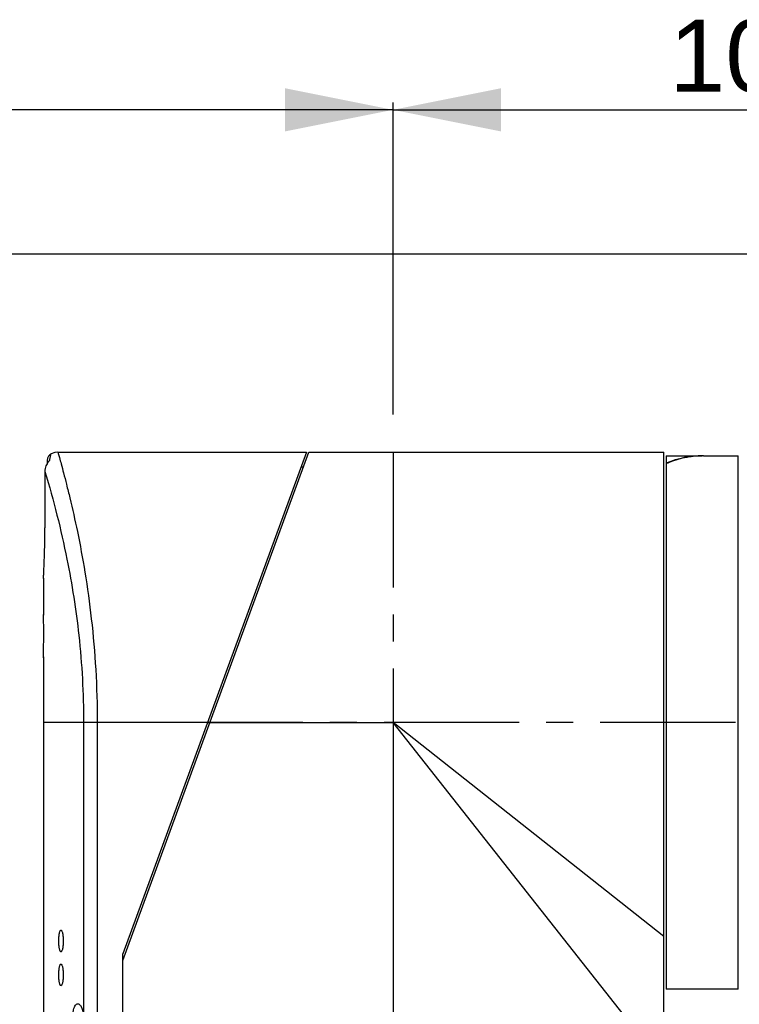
# Model space of a CAD drawing. Header units: millimetres. Extents: x 12 to 2508, y 25 to 1770.
# Tile 26 of 53: x 1538 to 1638, y 1223 to 1359. Entities that reach past the tile are written whole.
import ezdxf

# ---------------------------------------------------------------- set-up
doc = ezdxf.new("R2010")
doc.units = ezdxf.units.MM
doc.linetypes.add('CENTER', pattern=[0.6, 0.375, -0.075, 0.075, -0.075])
for name, color, linetype in [('ARM1_ABL4', 7, 'Continuous'), ('ARM1_PIPE_PBL5', 7, 'Continuous'), ('COVER_S_PBL20', 7, 'Continuous'), ('FLANGE_E_PBL3', 7, 'Continuous'), ('HOLDER_S_PBL36', 7, 'Continuous'), ('MODULE_S_ABL2', 7, 'Continuous'), ('new_view_6_VBL0', 7, 'Continuous'), ('RING_S_PBL42', 7, 'Continuous')]:
    doc.layers.add(name, color=color, linetype=linetype)
doc.styles.get("Standard").update_dxf_attribs({"font": 'arial.ttf'})
doc.dimstyles.new('DIMSTYLE_4', dxfattribs={"dimtxt": 10, "dimasz": 15, "dimexe": 1, "dimexo": 0.5, "dimgap": 2.5, "dimtad": 1, "dimdsep": 46, "dimtxsty": 'Standard', "dimblk": '_FILLED', "dimblk1": '_FILLED', "dimblk2": '_FILLED', "dimcen": 0.09, "dimclrt": 134, "dimazin": 2, "dimtp": 0.3, "dimtm": 0.3, "dimtfac": 1, "dimtofl": 0, "dimtmove": 0, "dimatfit": 3, "dimldrblk": '_FILLED', "dimfxl": 1, "dimtolj": 1, "dimarcsym": 0})
doc.dimstyles.new('DIMSTYLE_5', dxfattribs={"dimtxt": 10, "dimasz": 15, "dimexe": 1, "dimexo": 0.5, "dimgap": 2.5, "dimtad": 1, "dimdsep": 46, "dimtxsty": 'Standard', "dimblk": '_FILLED', "dimblk1": '_FILLED', "dimblk2": '_FILLED', "dimcen": 0.09, "dimclrt": 134, "dimazin": 2, "dimtp": 0.5, "dimtm": 0.5, "dimtfac": 1, "dimtofl": 0, "dimtmove": 0, "dimatfit": 3, "dimldrblk": '_FILLED', "dimfxl": 1, "dimtolj": 1, "dimarcsym": 0})
doc.dimstyles.new('DIMSTYLE_6', dxfattribs={"dimtxt": 10, "dimasz": 15, "dimexe": 1, "dimexo": 0.5, "dimgap": 2.5, "dimtad": 1, "dimdec": 0, "dimdsep": 46, "dimtxsty": 'Standard', "dimblk": '_FILLED', "dimblk1": '_FILLED', "dimblk2": '_FILLED', "dimcen": 0.09, "dimclrt": 134, "dimazin": 2, "dimtp": 0.8, "dimtm": 0.8, "dimtfac": 1, "dimtdec": 0, "dimtofl": 0, "dimtmove": 0, "dimatfit": 3, "dimldrblk": '_FILLED', "dimfxl": 1, "dimtolj": 1, "dimarcsym": 0})

# ---------------------------------------------------------------- blocks, each defined once
blk = doc.blocks.new('COVER_S_PBL20', base_point=(442.11, 1712.34))
at = {"layer": 'COVER_S_PBL20', "color": 7}
for p, q in [((425.86, 1754.59), (460.36, 1754.59)), ((460.36, 1754.6), (434.86, 1684.99)), ((424.36, 1753.46), (424.36, 1752.97)), ((424.06, 1751.92), (424.06, 1744.09)), ((423.86, 1737.13), (423.86, 1737.09)), ((423.86, 1737.09), (423.86, 1732.09)), ((423.86, 1732.09), (423.86, 1731.99)), ((423.86, 1726.19), (423.86, 1726.09)), ((423.86, 1726.19), (423.86, 1726.09)), ((423.86, 1726.09), (423.86, 1672.09)), ((434.86, 1673.59), (434.86, 1684.99)), ((428.63, 1672.09), (428.56, 1672.1)), ((425.86, 1670.09), (434.86, 1670.09))]:
    blk.add_line(p, q, dxfattribs=at)
at = {"layer": 'COVER_S_PBL20', "color": 2}
for p, q in [((429.42, 1717.09), (429.42, 1676.59)), ((446.62, 1717.09), (429.42, 1717.09)), ((431.32, 1717.09), (431.32, 1675.09)), ((434.86, 1675.09), (429.59, 1675.09)), ((423.86, 1672.09), (428.5, 1672.09))]:
    blk.add_line(p, q, dxfattribs=at)
at = {"layer": 'COVER_S_PBL20', "color": 7}
for points in [[(424.86, 1754.32), (424.75, 1754.25), (424.54, 1754.03), (424.4, 1753.76), (424.36, 1753.46)], [(425.86, 1754.59), (425.45, 1754.55), (424.91, 1754.35), (424.86, 1754.32)]]:
    blk.add_lwpolyline(points, dxfattribs=at)
for centre, radius, start, end in [((426.05, 1751.96), 1.98, 134.2954, 137.9221), ((303.86, 1729.09), 120.04, 0.0002, 1.4323), ((425.86, 1672.09), 2, 180, 270)]:
    blk.add_arc(centre, radius, start, end, dxfattribs=at)
at = {"layer": 'COVER_S_PBL20', "color": 2}
for centre, radius, start, end in [((430.55, 1672.09), 2.06, 180.0001, 180.4701), ((428.5, 1672.34), 0.248, 270.0762, 275.0625)]:
    blk.add_arc(centre, radius, start, end, dxfattribs=at)
for points, knots in [([(424.86, 1754.32), (424.86, 1754.32), (424.86, 1754.32), (424.85, 1754.31), (424.85, 1754.29), (424.84, 1754.25), (424.83, 1754.19), (424.81, 1754.09), (424.78, 1753.96), (424.75, 1753.79), (424.71, 1753.6), (424.68, 1753.45), (424.67, 1753.37)], [0, 0, 0, 0, 0.004112, 0.015543, 0.034223, 0.060123, 0.134216, 0.239273, 0.376726, 0.547589, 0.753094, 1, 1, 1, 1]), ([(425.86, 1754.59), (425.88, 1754.53), (425.94, 1754.29), (426.1, 1753.75), (426.34, 1752.85), (426.68, 1751.61), (427.08, 1750.04), (427.75, 1747.34), (428.66, 1743.29), (429.69, 1737.71), (430.58, 1731.31), (431.18, 1724.35), (431.32, 1719.54), (431.32, 1717.09)], [0, 0, 0, 0, 0.004989, 0.019882, 0.044467, 0.078398, 0.121233, 0.172446, 0.297635, 0.448868, 0.62057, 0.806573, 1, 1, 1, 1]), ([(424.06, 1751.92), (425.27, 1747.91), (427.17, 1740.39), (429, 1728.74), (429.42, 1721.13), (429.42, 1717.09)], [0, 0, 0, 0, 0.355025, 0.6571, 1, 1, 1, 1]), ([(431.32, 1675.09), (431.32, 1674.77), (431.31, 1674.12), (431.26, 1673.19), (431.17, 1672.33), (431.06, 1671.59), (430.95, 1671.04), (430.84, 1670.69), (430.76, 1670.48), (430.68, 1670.31), (430.59, 1670.17), (430.48, 1670.09), (430.42, 1670.09)], [0, 0, 0, 0, 0.189039, 0.370786, 0.53823, 0.685334, 0.807096, 0.857324, 0.900032, 0.93514, 0.962873, 1, 1, 1, 1]), ([(430.42, 1670.09), (430.17, 1670.09), (429.66, 1670.2), (429.03, 1670.64), (428.6, 1671.3), (428.5, 1671.82), (428.5, 1672.08)], [0, 0, 0, 0, 0.245447, 0.493519, 0.745386, 1, 1, 1, 1])]:
    blk.add_open_spline(points, degree=3, knots=knots, dxfattribs=at)
at = {"layer": 'COVER_S_PBL20', "color": 7}
for points in [[(424.21, 1752.69), (424.11, 1752.45), (424.06, 1752.18), (424.06, 1751.92)], [(424.58, 1753.28), (424.43, 1753.11), (424.3, 1752.9), (424.21, 1752.69)]]:
    blk.add_open_spline(points, degree=3, dxfattribs=at)
for points, knots in [([(423.86, 1737.09), (423.85, 1737.05), (423.88, 1737.44), (423.89, 1737.63), (423.93, 1738.38), (423.96, 1739.19), (424, 1740.26), (424.03, 1741.45), (424.06, 1742.74), (424.06, 1743.64), (424.06, 1744.09)], [0, 0, 0, 0, 0.019241, 0.076214, 0.168694, 0.293084, 0.444604, 0.617444, 0.804987, 1, 1, 1, 1]), ([(423.86, 1726.09), (423.86, 1726.11), (423.86, 1726.19), (423.86, 1726.36), (423.87, 1726.63), (423.88, 1727), (423.88, 1727.45), (423.89, 1728.15), (423.89, 1728.71), (423.89, 1729.09)], [0, 0, 0, 0, 0.019224, 0.076144, 0.168551, 0.29291, 0.444458, 0.617307, 1, 1, 1, 1]), ([(425.98, 1686.79), (425.98, 1686.99), (425.99, 1687.27), (426.03, 1687.62), (426.07, 1687.85), (426.11, 1688.03), (426.16, 1688.17), (426.21, 1688.26), (426.26, 1688.29), (426.28, 1688.29)], [0, 0, 0, 0, 0.368249, 0.534511, 0.680549, 0.80163, 0.894473, 0.958549, 1, 1, 1, 1]), ([(426.28, 1688.29), (426.3, 1688.29), (426.36, 1688.26), (426.41, 1688.17), (426.46, 1688.03), (426.51, 1687.85), (426.55, 1687.62), (426.59, 1687.27), (426.6, 1686.99), (426.6, 1686.79)], [0, 0, 0, 0, 0.041776, 0.106401, 0.199604, 0.320752, 0.46661, 0.632547, 1, 1, 1, 1]), ([(426.28, 1685.29), (426.26, 1685.29), (426.21, 1685.33), (426.16, 1685.42), (426.11, 1685.56), (426.07, 1685.74), (426.03, 1685.96), (425.99, 1686.32), (425.98, 1686.6), (425.98, 1686.79)], [0, 0, 0, 0, 0.041452, 0.105529, 0.198373, 0.319451, 0.465486, 0.631751, 1, 1, 1, 1]), ([(426.6, 1686.79), (426.6, 1686.6), (426.59, 1686.32), (426.55, 1685.96), (426.51, 1685.74), (426.46, 1685.55), (426.41, 1685.42), (426.36, 1685.33), (426.3, 1685.29), (426.28, 1685.29)], [0, 0, 0, 0, 0.367451, 0.533385, 0.679245, 0.800396, 0.893598, 0.958224, 1, 1, 1, 1]), ([(425.98, 1682.09), (425.98, 1682.29), (425.99, 1682.57), (426.03, 1682.92), (426.07, 1683.15), (426.11, 1683.33), (426.16, 1683.47), (426.21, 1683.56), (426.26, 1683.59), (426.28, 1683.59)], [0, 0, 0, 0, 0.368249, 0.534511, 0.680549, 0.80163, 0.894473, 0.958549, 1, 1, 1, 1]), ([(426.28, 1683.59), (426.3, 1683.59), (426.36, 1683.56), (426.41, 1683.47), (426.46, 1683.33), (426.51, 1683.15), (426.55, 1682.92), (426.59, 1682.57), (426.6, 1682.29), (426.6, 1682.09)], [0, 0, 0, 0, 0.041776, 0.106401, 0.199604, 0.320752, 0.46661, 0.632547, 1, 1, 1, 1]), ([(426.28, 1680.59), (426.26, 1680.59), (426.21, 1680.63), (426.16, 1680.72), (426.11, 1680.86), (426.07, 1681.04), (426.03, 1681.26), (425.99, 1681.62), (425.98, 1681.9), (425.98, 1682.09)], [0, 0, 0, 0, 0.041452, 0.105529, 0.198373, 0.319451, 0.465486, 0.631751, 1, 1, 1, 1]), ([(426.6, 1682.09), (426.6, 1681.9), (426.59, 1681.62), (426.55, 1681.26), (426.51, 1681.04), (426.46, 1680.85), (426.41, 1680.72), (426.36, 1680.63), (426.3, 1680.59), (426.28, 1680.59)], [0, 0, 0, 0, 0.367451, 0.533385, 0.679245, 0.800396, 0.893598, 0.958224, 1, 1, 1, 1]), ([(427.8, 1675.09), (427.8, 1675.29), (427.81, 1675.68), (427.85, 1676.25), (427.93, 1676.76), (428.02, 1677.21), (428.14, 1677.58), (428.28, 1677.86), (428.44, 1678.04), (428.57, 1678.09), (428.63, 1678.09)], [0, 0, 0, 0, 0.183053, 0.358994, 0.52097, 0.663591, 0.782779, 0.87665, 0.946506, 1, 1, 1, 1]), ([(428.63, 1678.09), (428.67, 1678.09), (428.75, 1678.07), (428.87, 1677.99), (428.98, 1677.86), (429.13, 1677.61), (429.29, 1677.18), (429.38, 1676.8), (429.42, 1676.59)], [0, 0, 0, 0, 0.06523, 0.141417, 0.23485, 0.34823, 0.636484, 1, 1, 1, 1]), ([(429.42, 1676.59), (429.46, 1676.35), (429.55, 1675.85), (429.59, 1675.35), (429.59, 1675.09)], [0, 0, 0, 0, 0.483137, 1, 1, 1, 1]), ([(428.56, 1672.1), (428.5, 1672.12), (428.38, 1672.2), (428.24, 1672.4), (428.11, 1672.68), (428, 1673.05), (427.91, 1673.49), (427.82, 1674.18), (427.8, 1674.72), (427.8, 1675.09)], [0, 0, 0, 0, 0.056234, 0.131006, 0.228736, 0.349658, 0.491613, 0.650795, 1, 1, 1, 1]), ([(429.59, 1675.09), (429.59, 1674.7), (429.55, 1674.13), (429.42, 1673.42), (429.3, 1672.97), (429.15, 1672.6), (428.97, 1672.28), (428.76, 1672.09), (428.63, 1672.09)], [0, 0, 0, 0, 0.356797, 0.517998, 0.660401, 0.780384, 0.876101, 1, 1, 1, 1])]:
    blk.add_open_spline(points, degree=3, knots=knots, dxfattribs=at)
at = {"layer": 'COVER_S_PBL20', "color": 2}
blk.add_open_spline([(428.56, 1672.1), (428.55, 1672.1), (428.53, 1672.1), (428.52, 1672.09)], degree=3, dxfattribs=at)
blk = doc.blocks.new('HOLDER_S_PBL36', base_point=(472.41, 1709.94))
at = {"layer": 'HOLDER_S_PBL36', "color": 7}
for p, q in [((434.86, 1684.09), (460.66, 1754.59)), ((460.66, 1754.59), (509.96, 1754.59)), ((509.96, 1671), (509.96, 1754.59)), ((459.62, 1752.59), (459.92, 1752.59)), ((434.86, 1665.29), (434.86, 1684.09)), ((434.86, 1669.99), (448.19, 1669.99)), ((509.86, 1669.59), (509.86, 1665.29)), ((434.86, 1665.29), (509.86, 1665.29))]:
    blk.add_line(p, q, dxfattribs=at)
at = {"layer": 'HOLDER_S_PBL36', "color": 2}
for p, q in [((446.62, 1717.09), (472.36, 1717.09)), ((472.36, 1717.09), (472.36, 1674.99)), ((509.86, 1669.59), (472.36, 1717.09)), ((509.96, 1687.41), (472.36, 1717.09)), ((472.36, 1674.99), (434.86, 1674.99)), ((449.98, 1666.99), (434.86, 1667))]:
    blk.add_line(p, q, dxfattribs=at)
at = {"layer": 'HOLDER_S_PBL36', "color": 7}
blk.add_arc((519.87, 1669.59), 10.01, 171.8955, 179.9942, dxfattribs=at)
at = {"layer": 'HOLDER_S_PBL36', "color": 2}
for points, knots in [([(472.36, 1674.99), (470.39, 1674.45), (466.47, 1673.36), (462.53, 1672.34), (460.56, 1671.87)], [0, 0, 0, 0, 0.502064, 1, 1, 1, 1]), ([(461.44, 1669.99), (463.27, 1670.75), (466.93, 1672.39), (470.54, 1674.12), (472.36, 1674.99)], [0, 0, 0, 0, 0.495337, 1, 1, 1, 1]), ([(448.19, 1669.99), (449.2, 1669.99), (451.25, 1670.12), (455.39, 1670.7), (458.49, 1671.38), (460.56, 1671.87)], [0, 0, 0, 0, 0.241825, 0.490136, 1, 1, 1, 1]), ([(461.44, 1669.99), (461.32, 1670.33), (461.06, 1670.97), (460.74, 1671.59), (460.56, 1671.87)], [0, 0, 0, 0, 0.522452, 1, 1, 1, 1]), ([(449.98, 1666.99), (449.98, 1667.38), (449.9, 1668.12), (449.58, 1668.96), (449.21, 1669.49), (448.9, 1669.77), (448.55, 1669.95), (448.31, 1669.99), (448.19, 1669.99)], [0, 0, 0, 0, 0.303336, 0.578195, 0.699233, 0.808242, 0.907145, 1, 1, 1, 1]), ([(449.98, 1666.99), (450.9, 1666.99), (452.79, 1667.2), (455.63, 1667.88), (458.53, 1668.84), (460.46, 1669.59), (461.44, 1669.99)], [0, 0, 0, 0, 0.231629, 0.477309, 0.734376, 1, 1, 1, 1])]:
    blk.add_open_spline(points, degree=3, knots=knots, dxfattribs=at)
blk = doc.blocks.new('MODULE_S_ABL2', base_point=(371.157, 1600.845))
at = {"layer": 'COVER_S_PBL20'}
blk.add_blockref('COVER_S_PBL20', (442.107, 1712.345), dxfattribs=at)
at = {"layer": 'HOLDER_S_PBL36'}
blk.add_blockref('HOLDER_S_PBL36', (472.407, 1709.943), dxfattribs=at)
blk = doc.blocks.new('_FILLED')
at = {"color": 0, "linetype": 'ByBlock'}
blk.add_solid([(0, 0), (-1, 0.2), (-1, -0.2)], dxfattribs=at)
blk = doc.blocks.new('*D28')
at = {"color": 134, "transparency": 16777216}
for p, q in [((552.16, 1782.09), (203.86, 1782.09)), ((204.86, 1782.09), (204.86, 1347.09)), ((204.86, 912.09), (204.86, 1347.09)), ((397.36, 912.09), (203.86, 912.09))]:
    blk.add_line(p, q, dxfattribs=at)
at = {"color": 134, "transparency": 16777216, "xscale": 15, "yscale": 15, "zscale": 15}
for p, rotation in [((204.86, 1782.09), 90), ((204.86, 912.09), 270)]:
    blk.add_blockref('_FILLED', p, dxfattribs=dict(at, rotation=rotation))
at = {"color": 134, "transparency": 16777216, "insert": (192.36, 1347.09), "char_height": 10, "width": 23, "attachment_point": 2, "rotation": 90, "line_spacing_factor": 0.9}
blk.add_mtext('870', dxfattribs=at)
blk = doc.blocks.new('*D30')
at = {"color": 134, "transparency": 16777216}
for p, q in [((472.36, 1759.83), (472.36, 1803.09)), ((572.36, 1789.33), (572.36, 1803.09)), ((472.36, 1802.09), (522.36, 1802.09)), ((572.36, 1802.09), (522.36, 1802.09))]:
    blk.add_line(p, q, dxfattribs=at)
at = {"color": 134, "transparency": 16777216, "xscale": 15, "yscale": 15, "zscale": 15, "rotation": 180}
blk.add_blockref('_FILLED', (472.36, 1802.09), dxfattribs=at)
at = {"color": 134, "transparency": 16777216, "xscale": 15, "yscale": 15, "zscale": 15}
blk.add_blockref('_FILLED', (572.36, 1802.09), dxfattribs=at)
at = {"color": 134, "transparency": 16777216, "insert": (522.36, 1814.59), "char_height": 10, "width": 23, "attachment_point": 2, "line_spacing_factor": 0.9}
blk.add_mtext('100', dxfattribs=at)
blk = doc.blocks.new('*D29')
at = {"color": 134, "transparency": 16777216}
for p, q in [((337.36, 1517.07), (337.36, 1803.09)), ((472.36, 1766.72), (472.36, 1803.09)), ((337.36, 1802.09), (404.86, 1802.09)), ((472.36, 1802.09), (404.86, 1802.09))]:
    blk.add_line(p, q, dxfattribs=at)
at = {"color": 134, "transparency": 16777216, "xscale": 15, "yscale": 15, "zscale": 15, "rotation": 180}
blk.add_blockref('_FILLED', (337.36, 1802.09), dxfattribs=at)
at = {"color": 134, "transparency": 16777216, "xscale": 15, "yscale": 15, "zscale": 15}
blk.add_blockref('_FILLED', (472.36, 1802.09), dxfattribs=at)
at = {"color": 134, "transparency": 16777216, "insert": (404.86, 1814.59), "char_height": 10, "width": 23, "attachment_point": 2, "line_spacing_factor": 0.9}
blk.add_mtext('135', dxfattribs=at)
blk = doc.blocks.new('RING_S_PBL42', base_point=(515.26, 1717.09))
at = {"layer": 'RING_S_PBL42', "color": 7}
for p, q in [((510.26, 1754.09), (510.26, 1680.09)), ((510.26, 1754.09), (515.26, 1754.09)), ((515.43, 1754.09), (520.26, 1754.09)), ((520.26, 1680.09), (520.26, 1754.09)), ((520.26, 1680.09), (510.26, 1680.09))]:
    blk.add_line(p, q, dxfattribs=at)
for start, end in [(90.4022, 90.8039), (90, 90.4021)]:
    blk.add_arc((515.43, 1741.8), 12.29, start, end, dxfattribs=at)
for centre, major_axis, start_param, end_param in [((515.26, 1717.09), (0, 37), 6.279114, 6.519438), ((495.26, 1717.09), (64.09, 0), 1.332458, 1.334544)]:
    blk.add_ellipse(centre, major_axis=major_axis, ratio=0.57735, start_param=start_param, end_param=end_param, dxfattribs=at)
blk.add_open_spline([(515.26, 1754.09), (514.44, 1754.08), (512.77, 1753.89), (511.17, 1753.38), (510.39, 1753.05)], degree=3, knots=[0, 0, 0, 0, 0.492395, 1, 1, 1, 1], dxfattribs=at)
blk = doc.blocks.new('FLANGE_E_PBL3', base_point=(411.606, 1363.343))
at = {"layer": 'FLANGE_E_PBL3', "color": 134}
for base, p1, p2, angle, dimstyle, picture, middle in [((472.357, 1802.093), (572.357, 1788.832), (472.357, 1759.329), 180, 'DIMSTYLE_4', '*D30', (522.618, 1802.093)), ((204.857, 912.093), (552.657, 1782.093), (397.857, 912.093), 270, 'DIMSTYLE_6', '*D28', (204.857, 1347.113))]:
    dim = blk.add_linear_dim(base=base, p1=p1, p2=p2, angle=angle, dimstyle=dimstyle, dxfattribs=at)
    dim.commit()
    dim.dimension.update_dxf_attribs({"geometry": picture, "text_midpoint": middle, "dimtype": 128})
blk = doc.blocks.new('ARM1_PIPE_PBL5', base_point=(368.607, 1481.943))
at = {"layer": 'ARM1_PIPE_PBL5', "color": 134}
dim = blk.add_linear_dim(base=(472.357, 1802.093), p1=(337.357, 1516.569), p2=(472.357, 1766.221), dimstyle='DIMSTYLE_5', dxfattribs=at)
dim.commit()
dim.dimension.update_dxf_attribs({"geometry": '*D29', "text_midpoint": (404.932, 1802.093), "dimtype": 128})
blk = doc.blocks.new('ARM1_ABL4', base_point=(368.61, 1469.84))
at = {"layer": 'ARM1_PIPE_PBL5'}
blk.add_blockref('ARM1_PIPE_PBL5', (368.61, 1481.94), dxfattribs=at)
blk = doc.blocks.new('NEW_VIEW_6_VBL0', base_point=(411.61, 1363.34))
at = {"layer": 'ARM1_ABL4'}
blk.add_blockref('ARM1_ABL4', (368.61, 1469.84), dxfattribs=at)
at = {"layer": 'FLANGE_E_PBL3'}
blk.add_blockref('FLANGE_E_PBL3', (411.61, 1363.34), dxfattribs=at)
at = {"layer": 'MODULE_S_ABL2'}
blk.add_blockref('MODULE_S_ABL2', (371.16, 1600.84), dxfattribs=at)
at = {"layer": 'RING_S_PBL42'}
blk.add_blockref('RING_S_PBL42', (515.26, 1717.09), dxfattribs=at)

msp = doc.modelspace()

# ---------------------------------------------------------------- linework, layer by layer
at = {"color": 1, "linetype": 'CENTER', "ltscale": 50}
for p, q in [((1590, 1299.144), (1590, 943.144)), ((1727.5, 1261.644), (1541.5, 1261.644))]:
    msp.add_line(p, q, dxfattribs=at)

# ---------------------------------------------------------------- block references
at = {"layer": 'new_view_6_VBL0'}
msp.add_blockref('NEW_VIEW_6_VBL0', (1529.249, 907.894), dxfattribs=at)

doc.saveas('drawing.dxf')
